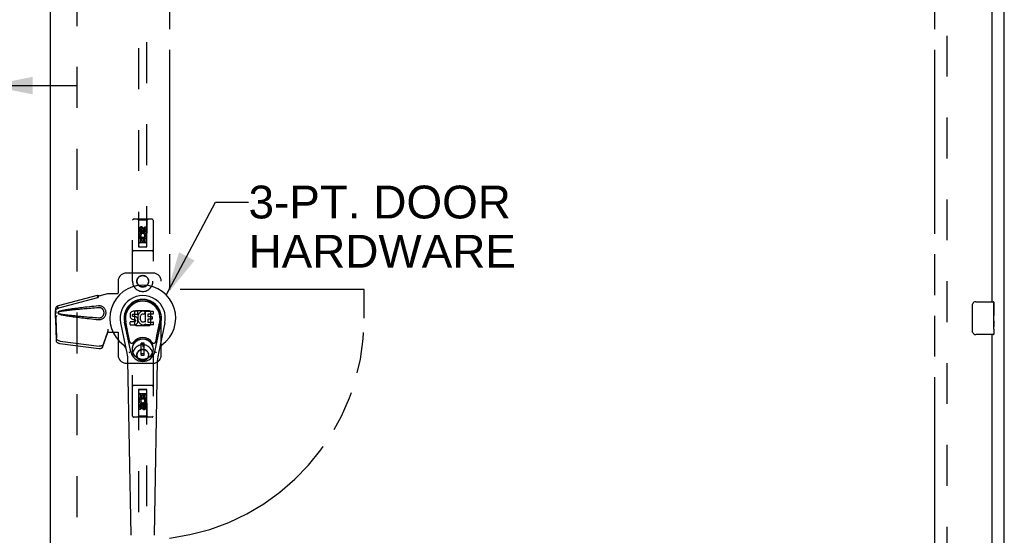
# Model space of a CAD drawing. Header units: inches. Extents: x 0 to 227, y 0 to 147.
# Tile 10 of 21: x 72 to 102, y 72 to 88. Entities that reach past the tile are written whole.
import ezdxf

# ---------------------------------------------------------------- set-up
doc = ezdxf.new("R2010")
doc.units = ezdxf.units.IN
doc.header["$LTSCALE"] = 12.466667
doc.header["$MEASUREMENT"] = 0
doc.linetypes.add('HIDDEN', pattern=[0.2, 0.1, -0.1])
doc.linetypes.add('PHANTOM', pattern=[0.8, 0.45, -0.05, 0.1, -0.05, 0.1, -0.05])
doc.layers.get('0').update_dxf_attribs({"linetype": 'CONTINUOUS'})
for name, color, linetype in [('02___PRT_ALL_AXES', 7, 'CONTINUOUS'), ('AVAILABLE_DOOR_SPACE', 7, 'CONTINUOUS'), ('DEFAULT_2', 8, 'HIDDEN'), ('DIMENSIONS', 7, 'CONTINUOUS')]:
    doc.layers.add(name, color=color, linetype=linetype)
doc.styles.get("Standard").update_dxf_attribs({"font": 'arial.ttf'})
doc.dimstyles.new('DIMSTYLE_1', dxfattribs={"dimtxt": 1, "dimasz": 1.333333, "dimexe": 0.09, "dimexo": 0.07, "dimgap": 0.0375, "dimtad": 0, "dimtih": 1, "dimtoh": 1, "dimzin": 4, "dimdsep": 46, "dimtxsty": 'Standard', "dimblk": '_FILLED', "dimblk1": '_FILLED', "dimblk2": '_FILLED', "dimcen": 0.09, "dimazin": 1, "dimtfac": 1, "dimtdec": 3, "dimtofl": 0, "dimtmove": 0, "dimatfit": 3, "dimldrblk": '_FILLED', "dimfxl": 0, "dimtolj": 1, "dimtzin": 4, "dimarcsym": 0})
doc.dimstyles.get("Standard").update_dxf_attribs({"dimtxt": 1.133333, "dimasz": 1.333333, "dimexe": 0.09, "dimexo": 0.07, "dimgap": 0.09, "dimtad": 0, "dimtih": 1, "dimtoh": 1, "dimdec": 3, "dimzin": 4, "dimdsep": 46, "dimtxsty": 'Standard', "dimblk": '_FILLED', "dimblk1": '_FILLED', "dimblk2": '_FILLED', "dimcen": 0.09, "dimadec": 3, "dimazin": 1, "dimtp": 0.001, "dimtm": 0.001, "dimtfac": 1, "dimtdec": 3, "dimtofl": 0, "dimtmove": 0, "dimatfit": 3, "dimldrblk": '_FILLED', "dimfxl": 0, "dimtolj": 1, "dimtzin": 4, "dimarcsym": 0})

# ---------------------------------------------------------------- blocks, each defined once
blk = doc.blocks.new('_FILLED')
at = {"color": 0, "linetype": 'ByBlock'}
blk.add_solid([(0, 0), (-1, 0.2), (-1, -0.2)], dxfattribs=at)
blk = doc.blocks.new('*D10')
at = {"layer": 'DIMENSIONS', "color": 2, "linetype": 'Continuous'}
for p, q in [((67.755, 85.966), (65.41, 85.966)), ((71.38, 85.966), (74.047, 85.966))]:
    blk.add_line(p, q, dxfattribs=at)
at = {"layer": 'DIMENSIONS', "color": 2, "linetype": 'Continuous', "xscale": 1.3333333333, "yscale": 1.3333333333, "zscale": 1.3333333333}
blk.add_blockref('_FILLED', (67.755, 85.966), dxfattribs=at)
at = {"layer": 'DIMENSIONS', "color": 2, "linetype": 'Continuous', "xscale": 1.3333333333, "yscale": 1.3333333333, "zscale": 1.3333333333, "rotation": 180}
blk.add_blockref('_FILLED', (71.38, 85.966), dxfattribs=at)
at = {"layer": 'DIMENSIONS', "color": 2, "linetype": 'Continuous', "insert": (64.91, 86.466), "char_height": 1, "width": 2.71747, "attachment_point": 3, "line_spacing_factor": 0.9}
blk.add_mtext('3.63', dxfattribs=at)
blk = doc.blocks.new('*D20')
at = {"layer": 'DIMENSIONS', "color": 2, "linetype": 'Continuous'}
for p, q in [((73.255, 89.177), (70.588, 89.177)), ((76.88, 89.177), (79.123, 89.177))]:
    blk.add_line(p, q, dxfattribs=at)
at = {"layer": 'DIMENSIONS', "color": 2, "linetype": 'Continuous', "xscale": 1.3333333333, "yscale": 1.3333333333, "zscale": 1.3333333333}
blk.add_blockref('_FILLED', (73.255, 89.177), dxfattribs=at)
at = {"layer": 'DIMENSIONS', "color": 2, "linetype": 'Continuous', "xscale": 1.3333333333, "yscale": 1.3333333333, "zscale": 1.3333333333, "rotation": 180}
blk.add_blockref('_FILLED', (76.88, 89.177), dxfattribs=at)
at = {"layer": 'DIMENSIONS', "color": 2, "linetype": 'Continuous', "insert": (79.623, 89.677), "char_height": 1, "width": 2.71747, "attachment_point": 1, "line_spacing_factor": 0.9}
blk.add_mtext('3.63', dxfattribs=at)

msp = doc.modelspace()

# ---------------------------------------------------------------- linework, layer by layer
at = {"color": 3, "linetype": 'Continuous'}
for p, q in [((102.317, 48.985), (102.317, 108.777)), ((73.255, 49.735), (73.255, 108.027)), ((101.942, 102.631), (101.942, 79.381)), ((101.942, 78.381), (101.942, 55.131))]:
    msp.add_line(p, q, dxfattribs=at)
at = {"color": 7, "linetype": 'Continuous'}
for p, q in [((101.347, 78.481), (101.347, 79.281)), ((101.447, 79.381), (101.987, 79.381)), ((102.002, 79.366), (102.002, 79.227)), ((75.683, 78.995), (75.681, 78.971)), ((75.681, 78.971), (75.682, 78.947)), ((75.682, 78.947), (75.686, 78.924)), ((75.688, 79.018), (75.683, 78.995)), ((75.686, 78.924), (75.694, 78.902)), ((75.697, 79.041), (75.688, 79.018)), ((75.694, 78.902), (75.707, 78.882)), ((75.711, 79.061), (75.697, 79.041)), ((75.72, 79.069), (75.711, 79.061)), ((75.729, 79.075), (75.72, 79.069)), ((75.751, 79.085), (75.729, 79.075)), ((75.774, 79.092), (75.751, 79.085)), ((75.752, 78.96), (75.753, 78.975)), ((75.753, 78.952), (75.752, 78.96)), ((75.753, 78.975), (75.755, 78.99)), ((75.755, 78.945), (75.753, 78.952)), ((75.755, 78.99), (75.758, 78.996)), ((75.76, 78.939), (75.755, 78.945)), ((75.758, 78.996), (75.764, 79.001)), ((75.766, 78.934), (75.76, 78.939)), ((75.764, 79.001), (75.778, 79.006)), ((75.78, 78.93), (75.766, 78.934)), ((75.914, 79.092), (75.774, 79.092)), ((75.778, 79.006), (75.793, 79.007)), ((75.804, 78.931), (75.78, 78.93)), ((75.793, 79.007), (75.906, 79.007)), ((75.828, 78.93), (75.804, 78.931)), ((75.852, 78.925), (75.828, 78.93)), ((75.863, 78.92), (75.852, 78.925)), ((75.873, 78.913), (75.863, 78.92)), ((75.89, 78.896), (75.873, 78.913)), ((75.906, 79.007), (75.912, 79.007)), ((75.912, 79.007), (75.913, 79.013)), ((75.913, 79.013), (75.915, 79.026)), ((75.918, 78.928), (75.913, 78.884)), ((75.916, 79.049), (75.914, 79.092)), ((75.915, 79.026), (75.916, 79.049)), ((75.922, 78.95), (75.918, 78.928)), ((75.928, 78.971), (75.922, 78.95)), ((75.937, 78.992), (75.928, 78.971)), ((75.948, 79.012), (75.937, 78.992)), ((75.961, 79.03), (75.948, 79.012)), ((75.975, 79.047), (75.961, 79.03)), ((75.992, 79.062), (75.975, 79.047)), ((75.987, 78.926), (75.984, 78.899)), ((75.991, 78.939), (75.987, 78.926)), ((75.996, 78.951), (75.991, 78.939)), ((76.01, 79.075), (75.992, 79.062)), ((76.011, 78.974), (75.996, 78.951)), ((76.03, 79.084), (76.01, 79.075)), ((76.019, 78.984), (76.011, 78.974)), ((76.03, 78.992), (76.019, 78.984)), ((76.052, 79.089), (76.03, 79.084)), ((76.054, 79.002), (76.03, 78.992)), ((76.074, 79.091), (76.052, 79.089)), ((76.067, 79.006), (76.054, 79.002)), ((76.081, 79.005), (76.067, 79.006)), ((76.097, 79.09), (76.074, 79.091)), ((76.094, 79.002), (76.081, 79.005)), ((76.106, 78.997), (76.094, 79.002)), ((76.108, 79.089), (76.097, 79.09)), ((76.118, 79.085), (76.108, 79.089)), ((76.138, 79.068), (76.112, 79)), ((76.137, 79.073), (76.118, 79.085)), ((76.147, 78.765), (76.147, 79.09)), ((76.147, 79.09), (76.384, 79.09)), ((76.217, 79.002), (76.217, 78.935)), ((76.384, 79.007), (76.222, 79.007)), ((76.222, 78.93), (76.353, 78.93)), ((76.357, 78.926), (76.357, 78.853)), ((76.388, 79.086), (76.388, 79.011)), ((102.002, 78.996), (102.002, 78.965)), ((75.591, 77.811), (75.394, 78.737)), ((75.702, 77.858), (75.509, 78.762)), ((75.557, 78.535), (75.513, 78.763)), ((75.625, 78.389), (75.55, 78.77)), ((75.684, 78.686), (75.684, 78.76)), ((75.747, 78.765), (75.688, 78.765)), ((75.689, 78.681), (75.833, 78.681)), ((75.707, 78.882), (75.723, 78.864)), ((75.723, 78.864), (75.743, 78.851)), ((75.743, 78.851), (75.754, 78.847)), ((75.808, 78.766), (75.747, 78.765)), ((75.754, 78.847), (75.766, 78.845)), ((75.766, 78.845), (75.814, 78.844)), ((75.824, 78.767), (75.808, 78.766)), ((75.814, 78.844), (75.821, 78.844)), ((75.821, 78.844), (75.828, 78.841)), ((75.83, 78.77), (75.824, 78.767)), ((75.828, 78.841), (75.834, 78.837)), ((75.835, 78.776), (75.83, 78.77)), ((75.833, 78.681), (75.845, 78.682)), ((75.834, 78.837), (75.839, 78.831)), ((75.845, 78.788), (75.835, 78.776)), ((75.839, 78.831), (75.846, 78.817)), ((75.847, 78.795), (75.845, 78.788)), ((75.845, 78.682), (75.856, 78.686)), ((75.846, 78.817), (75.848, 78.802)), ((75.848, 78.802), (75.847, 78.795)), ((75.856, 78.686), (75.876, 78.7)), ((75.876, 78.7), (75.893, 78.717)), ((75.903, 78.876), (75.89, 78.896)), ((75.893, 78.717), (75.899, 78.727)), ((75.899, 78.727), (75.905, 78.738)), ((75.912, 78.854), (75.903, 78.876)), ((75.905, 78.738), (75.913, 78.76)), ((75.919, 78.831), (75.912, 78.854)), ((75.913, 78.884), (75.914, 78.862)), ((75.913, 78.76), (75.919, 78.783)), ((75.914, 78.862), (75.917, 78.839)), ((75.917, 78.839), (75.922, 78.818)), ((75.921, 78.807), (75.919, 78.831)), ((75.919, 78.783), (75.921, 78.807)), ((75.922, 78.818), (75.929, 78.797)), ((75.929, 78.797), (75.95, 78.757)), ((75.95, 78.757), (75.963, 78.739)), ((75.963, 78.739), (75.978, 78.722)), ((75.978, 78.722), (75.994, 78.707)), ((75.984, 78.899), (75.983, 78.872)), ((75.983, 78.872), (75.984, 78.859)), ((75.984, 78.859), (75.987, 78.846)), ((75.987, 78.846), (75.997, 78.822)), ((75.994, 78.707), (76.012, 78.693)), ((75.997, 78.822), (76.011, 78.799)), ((76.011, 78.799), (76.019, 78.788)), ((76.012, 78.693), (76.022, 78.688)), ((76.019, 78.788), (76.03, 78.78)), ((76.022, 78.688), (76.032, 78.685)), ((76.03, 78.78), (76.041, 78.772)), ((76.032, 78.685), (76.054, 78.679)), ((76.041, 78.772), (76.053, 78.767)), ((76.053, 78.767), (76.066, 78.765)), ((76.054, 78.679), (76.076, 78.677)), ((76.066, 78.765), (76.08, 78.765)), ((76.076, 78.677), (76.098, 78.68)), ((76.08, 78.765), (76.093, 78.767)), ((76.093, 78.767), (76.106, 78.771)), ((76.098, 78.68), (76.119, 78.686)), ((76.106, 78.771), (76.118, 78.776)), ((76.118, 78.776), (76.129, 78.783)), ((76.119, 78.686), (76.138, 78.698)), ((76.135, 78.782), (76.147, 78.765)), ((76.138, 78.698), (76.138, 78.698)), ((76.149, 78.698), (76.138, 78.698)), ((76.149, 78.685), (76.149, 78.698)), ((76.385, 78.681), (76.153, 78.681)), ((76.218, 78.844), (76.218, 78.766)), ((76.353, 78.848), (76.223, 78.848)), ((76.223, 78.762), (76.385, 78.762)), ((76.389, 78.757), (76.389, 78.685)), ((76.433, 77.858), (76.626, 78.762)), ((76.51, 78.389), (76.585, 78.77)), ((76.741, 78.737), (76.544, 77.811)), ((76.577, 78.535), (76.622, 78.763)), ((102.002, 78.799), (102.002, 78.766)), ((75.673, 78.164), (75.625, 78.389)), ((76.462, 78.164), (76.51, 78.389)), ((101.987, 78.381), (101.447, 78.381)), ((102.002, 78.541), (102.002, 78.396)), ((76.022, 77.749), (76.022, 78.123)), ((76.113, 78.123), (76.022, 78.123)), ((76.022, 78.084), (76.113, 78.084)), ((76.073, 78.084), (76.073, 78.005)), ((76.113, 78.005), (76.073, 78.005)), ((76.113, 77.749), (76.113, 78.123)), ((76.113, 77.789), (76.022, 77.789)), ((76.022, 77.749), (76.113, 77.749)), ((75.709, 72.265), (75.617, 77.586)), ((76.425, 72.265), (76.518, 77.586))]:
    msp.add_line(p, q, dxfattribs=at)
for points in [[(101.347, 79.281), (101.348, 79.287), (101.348, 79.293), (101.349, 79.299), (101.35, 79.305), (101.352, 79.311), (101.354, 79.317)], [(101.354, 78.445), (101.352, 78.45), (101.35, 78.456), (101.349, 78.462), (101.348, 78.468), (101.348, 78.474), (101.347, 78.481)], [(75.669, 77.828), (75.667, 77.833), (75.666, 77.839), (75.664, 77.844), (75.663, 77.85)], [(76.472, 77.85), (76.47, 77.844), (76.469, 77.839), (76.467, 77.833), (76.466, 77.828)]]:
    msp.add_lwpolyline(points, dxfattribs=at)
for radius in [0.317, 0.313]:
    msp.add_circle((76.067, 77.936), radius, dxfattribs=at)
for centre, radius, start, end in [((76.067, 78.881), 1.004, 305.5066, 234.4934), ((76.067, 78.881), 0.689, 347.9703, 192.0297), ((76.067, 78.881), 0.571, 347.9703, 192.0297), ((76.067, 78.871), 0.527, 348.9402, 191.0594), ((101.447, 79.281), 0.1, 90, 158.7946), ((101.987, 79.366), 0.015, 0, 90), ((76.108, 79.001), 0.00448, 246.1578, 339.0016), ((76.134, 79.07), 0.00448, 339.0016, 51.8729), ((76.222, 79.002), 0.00448, 90, 180), ((76.222, 78.935), 0.00448, 180, 270), ((76.353, 78.926), 0.00448, 0, 90), ((76.384, 79.086), 0.00448, 0, 90), ((76.384, 79.011), 0.00448, 270, 360), ((75.688, 78.76), 0.00448, 90, 180.0119), ((75.689, 78.686), 0.00483, 180, 270), ((76.132, 78.78), 0.00448, 34.0893, 127.3444), ((76.153, 78.685), 0.00448, 180, 270), ((76.223, 78.844), 0.00448, 90, 180), ((76.223, 78.766), 0.00448, 180, 270), ((76.353, 78.853), 0.00448, 270, 360), ((76.385, 78.757), 0.00448, 0, 90), ((76.385, 78.685), 0.00448, 270, 360), ((101.447, 78.481), 0.1, 201.1999, 270), ((101.987, 78.396), 0.015, 270, 360), ((75.37, 77.903), 0.197, 12.0297, 54.4934), ((75.73, 78.176), 0.0591, 192.0297, 324.5763), ((76.067, 77.936), 0.354, 35.4237, 144.5763), ((76.404, 78.176), 0.0591, 215.4237, 347.9703), ((76.765, 77.903), 0.197, 125.5066, 167.9703), ((74.436, 77.565), 1.181, 1, 12.0297), ((76.067, 77.936), 0.374, 192.0297, 347.9703), ((77.699, 77.565), 1.181, 167.9703, 179)]:
    msp.add_arc(centre, radius, start, end, dxfattribs=at)
msp.add_ellipse((76.067, 78.871), major_axis=(0, 0.565), ratio=0.999848, start_param=-1.76365, end_param=1.76365, dxfattribs=at)
at = {"layer": '02___PRT_ALL_AXES', "color": 8, "linetype": 'HIDDEN'}
for p, q in [((76.088, 81.61), (76.088, 81.563)), ((76.131, 81.567), (76.131, 81.66)), ((76.131, 81.66), (76.174, 81.66)), ((76.174, 81.66), (76.174, 81.567)), ((75.961, 81.503), (75.961, 81.596)), ((76.003, 81.503), (75.961, 81.503)), ((75.961, 81.191), (75.961, 81.347)), ((75.961, 81.347), (76.138, 81.347)), ((76.009, 81.372), (75.97, 81.355)), ((76.003, 81.596), (76.003, 81.503)), ((76.003, 81.305), (76.003, 81.191)), ((76.046, 81.305), (76.003, 81.305)), ((76.046, 81.212), (76.046, 81.305)), ((76.047, 81.567), (76.047, 81.596)), ((76.088, 81.305), (76.088, 81.212)), ((76.131, 81.305), (76.088, 81.305)), ((76.138, 81.347), (76.12, 81.36)), ((76.131, 81.191), (76.131, 81.305)), ((76.163, 81.351), (76.162, 81.347)), ((76.162, 81.347), (76.174, 81.347)), ((76.174, 81.347), (76.174, 81.191)), ((76.003, 81.191), (75.961, 81.191)), ((76.088, 81.212), (76.046, 81.212)), ((76.174, 81.191), (76.131, 81.191)), ((75.961, 76.57), (76.003, 76.57)), ((75.961, 76.414), (75.961, 76.57)), ((76.003, 76.57), (76.003, 76.457)), ((76.047, 76.549), (76.089, 76.549)), ((76.047, 76.457), (76.047, 76.549)), ((76.089, 76.549), (76.089, 76.457)), ((76.132, 76.57), (76.174, 76.57)), ((76.132, 76.457), (76.132, 76.57)), ((76.174, 76.57), (76.174, 76.414)), ((75.973, 76.414), (75.961, 76.414)), ((75.971, 76.411), (75.973, 76.414)), ((76.174, 76.414), (75.996, 76.414)), ((75.996, 76.414), (76.015, 76.401)), ((76.003, 76.457), (76.047, 76.457)), ((76.089, 76.457), (76.132, 76.457)), ((76.126, 76.39), (76.165, 76.407)), ((76.132, 76.258), (76.174, 76.258)), ((76.132, 76.166), (76.132, 76.258)), ((76.174, 76.258), (76.174, 76.166)), ((75.961, 76.102), (75.961, 76.194)), ((76.003, 76.102), (75.961, 76.102)), ((76.003, 76.194), (76.003, 76.102)), ((76.047, 76.152), (76.047, 76.198)), ((76.088, 76.194), (76.088, 76.166))]:
    msp.add_line(p, q, dxfattribs=at)
at = {"layer": '02___PRT_ALL_AXES', "color": 7, "linetype": 'Continuous'}
for p, q in [((102.002, 79.227), (101.995, 79.227)), ((101.995, 79.227), (101.995, 78.996)), ((102.002, 78.802), (102.002, 79.366)), ((102.002, 79.059), (101.995, 79.059)), ((102.002, 78.996), (101.995, 78.996)), ((102.002, 78.96), (101.996, 78.96)), ((102.002, 78.766), (101.995, 78.766)), ((101.995, 78.766), (101.995, 78.629)), ((102.001, 78.826), (101.999, 78.848)), ((102.001, 78.828), (102.002, 78.828)), ((102.002, 78.542), (102.002, 78.799)), ((101.997, 78.598), (102.002, 78.598)), ((102.002, 78.541), (102.002, 78.396))]:
    msp.add_line(p, q, dxfattribs=at)
for points in [[(101.999, 78.848), (101.998, 78.86), (101.997, 78.872), (101.996, 78.885), (101.996, 78.897), (101.996, 78.91), (101.995, 78.923), (101.996, 78.936), (101.996, 78.948), (101.996, 78.961), (101.997, 78.973), (101.998, 78.985)], [(101.997, 78.593), (101.996, 78.602), (101.996, 78.611), (101.996, 78.62), (101.995, 78.629)], [(102.002, 78.799), (102.002, 78.807), (102.002, 78.816), (102.001, 78.826)], [(102, 78.568), (101.999, 78.576), (101.998, 78.584), (101.997, 78.593)], [(102.002, 78.541), (102.002, 78.545), (102.002, 78.55), (102.001, 78.555), (102, 78.568)]]:
    msp.add_lwpolyline(points, dxfattribs=at)
at = {"layer": '02___PRT_ALL_AXES', "color": 8, "linetype": 'HIDDEN'}
for centre, radius in [((76.067, 81.553), 0.085), ((76.067, 80.006), 0.172), ((76.067, 77.756), 0.172), ((76.067, 76.208), 0.085)]:
    msp.add_circle(centre, radius, dxfattribs=at)
for centre, radius, start, end in [((76.025, 81.596), 0.0644, 12.2995, 180.0775), ((76.025, 81.596), 0.0219, 359.9011, 180), ((76.067, 81.397), 0.107, 334.2636, 203.4027), ((76.067, 81.397), 0.0639, 324.8895, 203.4026), ((76.11, 81.567), 0.0635, 180, 360), ((76.11, 81.567), 0.0219, 190.307, 360), ((76.067, 76.364), 0.107, 154.2636, 23.4027), ((76.024, 76.194), 0.0635, 0, 180), ((76.067, 76.364), 0.0639, 144.8895, 23.4026), ((76.025, 76.194), 0.0219, 10.307, 180), ((76.11, 76.165), 0.0644, 192.2995, 0.0775), ((76.11, 76.166), 0.0219, 179.9011, 360)]:
    msp.add_arc(centre, radius, start, end, dxfattribs=at)
at = {"layer": '02___PRT_ALL_AXES', "color": 7, "linetype": 'Continuous'}
msp.add_ellipse((101.739, 78.965), major_axis=(0.263, 0), ratio=0.432808, start_param=0, end_param=0.179988, dxfattribs=at)
at = {"layer": 'AVAILABLE_DOOR_SPACE', "color": 4, "linetype": 'PHANTOM'}
for p, q in [((76.88, 107.006), (76.88, 79.756)), ((100.192, 107.006), (100.192, 50.756)), ((82.817, 79.756), (76.88, 79.756)), ((82.817, 78.881), (82.817, 79.756))]:
    msp.add_line(p, q, dxfattribs=at)
msp.add_arc((76.067, 78.881), 6.75, 276.9135, 360, dxfattribs=at)
at = {"layer": 'DEFAULT_2', "color": 8, "linetype": 'HIDDEN'}
for p, q in [((100.567, 107.433), (100.567, 50.329)), ((74.067, 50.381), (74.067, 107.381)), ((75.942, 107.053), (75.942, 81.051)), ((76.192, 81.051), (76.192, 107.053)), ((75.755, 80.006), (75.755, 81.863)), ((76.35, 81.893), (75.785, 81.893)), ((75.937, 81.863), (75.907, 81.893)), ((75.937, 81.863), (75.941, 81.053)), ((76.197, 81.863), (75.937, 81.863)), ((76.067, 81.625), (76.005, 81.589)), ((76.067, 81.614), (76.015, 81.583)), ((76.067, 81.625), (76.067, 81.614)), ((76.13, 81.589), (76.067, 81.625)), ((76.12, 81.583), (76.067, 81.614)), ((76.194, 81.053), (76.197, 81.863)), ((76.197, 81.863), (76.227, 81.893)), ((76.38, 81.863), (76.38, 80.006)), ((76.195, 81.303), (75.94, 81.303)), ((76.005, 81.589), (76.005, 81.517)), ((76.005, 81.589), (76.015, 81.583)), ((76.005, 81.517), (76.015, 81.523)), ((76.005, 81.517), (76.067, 81.481)), ((76.015, 81.583), (76.015, 81.523)), ((76.015, 81.523), (76.067, 81.492)), ((76.067, 81.492), (76.12, 81.523)), ((76.067, 81.481), (76.13, 81.517)), ((76.067, 81.481), (76.067, 81.492)), ((76.13, 81.589), (76.12, 81.583)), ((76.12, 81.523), (76.12, 81.583)), ((76.13, 81.517), (76.12, 81.523)), ((76.13, 81.517), (76.13, 81.589)), ((75.941, 81.053), (76.194, 81.053)), ((75.942, 81.055), (76.192, 81.055)), ((75.942, 81.051), (76.192, 81.051)), ((76.152, 81.178), (75.982, 81.178)), ((76.35, 80.928), (75.785, 80.928)), ((76.38, 80.256), (75.567, 80.256)), ((75.317, 80.006), (75.317, 79.653)), ((76.63, 77.756), (76.63, 80.006)), ((73.497, 79.263), (74.687, 79.583)), ((73.51, 79.192), (74.701, 79.512)), ((74.701, 79.512), (74.687, 79.583)), ((74.689, 79.579), (74.687, 79.583)), ((74.689, 79.579), (74.702, 79.508)), ((74.702, 79.508), (74.701, 79.512)), ((74.727, 79.563), (74.999, 79.636)), ((74.735, 79.563), (74.727, 79.563)), ((74.735, 79.563), (75.007, 79.636)), ((74.999, 79.636), (75.32, 79.636)), ((75.313, 79.636), (75.317, 79.653)), ((75.32, 79.636), (75.317, 79.653)), ((73.464, 79.25), (73.477, 79.179)), ((74.746, 79.255), (74.723, 79.254)), ((73.416, 78.91), (73.407, 78.854)), ((73.41, 79.084), (73.412, 79.106)), ((73.41, 78.883), (73.41, 79.084)), ((73.416, 79.084), (73.41, 79.084)), ((73.431, 78.964), (73.41, 78.883)), ((73.416, 79.083), (73.416, 79.082)), ((73.416, 79.082), (73.416, 79.081)), ((73.416, 79.081), (73.416, 79.079)), ((73.416, 79.079), (73.417, 79.066)), ((73.417, 79.066), (73.419, 79.049)), ((73.419, 79.049), (73.42, 79.037)), ((73.42, 79.037), (73.421, 79.027)), ((73.429, 79.059), (73.432, 79.071)), ((73.432, 79.071), (73.437, 79.09)), ((73.439, 78.964), (73.437, 78.958)), ((75.83, 79.082), (75.866, 79.118)), ((75.83, 78.679), (75.83, 79.082)), ((75.866, 79.118), (76.269, 79.118)), ((76.269, 79.118), (76.305, 79.082)), ((76.305, 79.082), (76.305, 78.679)), ((73.418, 78.894), (73.404, 78.823)), ((73.405, 78.833), (73.404, 78.823)), ((73.404, 78.823), (73.424, 78.208)), ((73.41, 78.883), (73.416, 78.883)), ((73.418, 78.894), (73.437, 78.279)), ((75.866, 78.643), (75.83, 78.679)), ((76.269, 78.643), (75.866, 78.643)), ((76.305, 78.679), (76.269, 78.643)), ((74.855, 78.014), (74.987, 78.398)), ((74.869, 78.085), (75.001, 78.469)), ((74.987, 78.398), (75.001, 78.469)), ((74.997, 78.464), (74.987, 78.398)), ((74.999, 78.543), (75, 78.533)), ((74.999, 78.543), (74.999, 78.456)), ((74.999, 78.543), (75.007, 78.543)), ((74.999, 78.456), (75.32, 78.456)), ((75, 78.533), (75, 78.503)), ((75, 78.485), (75, 78.479)), ((75.007, 78.543), (75.007, 78.456)), ((75.313, 78.456), (75.317, 78.439)), ((75.32, 78.456), (75.317, 78.439)), ((75.317, 78.439), (75.317, 77.756)), ((73.541, 78.109), (74.729, 77.957)), ((73.555, 78.18), (74.742, 78.028)), ((75.755, 75.898), (75.755, 77.756)), ((76.38, 77.756), (76.38, 75.898)), ((75.567, 77.506), (76.38, 77.506)), ((76.35, 76.833), (75.785, 76.833)), ((75.941, 76.708), (75.937, 75.898)), ((75.941, 76.708), (76.194, 76.708)), ((76.192, 76.71), (75.942, 76.71)), ((75.942, 76.71), (75.942, 50.708)), ((76.192, 76.707), (75.942, 76.707)), ((75.982, 76.583), (76.152, 76.583)), ((76.192, 50.708), (76.192, 76.71)), ((76.197, 75.898), (76.194, 76.708)), ((75.94, 76.458), (76.195, 76.458)), ((76.067, 76.281), (76.005, 76.245)), ((76.005, 76.245), (76.005, 76.172)), ((76.005, 76.245), (76.015, 76.239)), ((76.067, 76.269), (76.015, 76.239)), ((76.015, 76.239), (76.015, 76.178)), ((76.067, 76.281), (76.067, 76.269)), ((76.13, 76.245), (76.067, 76.281)), ((76.12, 76.239), (76.067, 76.269)), ((76.13, 76.245), (76.12, 76.239)), ((76.12, 76.178), (76.12, 76.239)), ((76.13, 76.172), (76.13, 76.245)), ((76.005, 76.172), (76.015, 76.178)), ((76.005, 76.172), (76.067, 76.136)), ((76.015, 76.178), (76.067, 76.148)), ((76.067, 76.148), (76.12, 76.178)), ((76.067, 76.136), (76.13, 76.172)), ((76.067, 76.136), (76.067, 76.148)), ((76.13, 76.172), (76.12, 76.178)), ((76.35, 75.868), (75.785, 75.868)), ((75.937, 75.898), (75.907, 75.868)), ((76.197, 75.898), (75.937, 75.898)), ((76.197, 75.898), (76.227, 75.868))]:
    msp.add_line(p, q, dxfattribs=at)
for points in [[(74.689, 79.579), (74.692, 79.577), (74.695, 79.575), (74.698, 79.574), (74.701, 79.573), (74.704, 79.572), (74.706, 79.571), (74.709, 79.57), (74.711, 79.57)], [(74.702, 79.508), (74.705, 79.51), (74.707, 79.512), (74.709, 79.514), (74.711, 79.516), (74.713, 79.518), (74.715, 79.521), (74.716, 79.524), (74.717, 79.527), (74.718, 79.53), (74.719, 79.533), (74.72, 79.536), (74.721, 79.54), (74.722, 79.544), (74.723, 79.548), (74.724, 79.552), (74.725, 79.556)], [(74.711, 79.57), (74.716, 79.569), (74.719, 79.568), (74.722, 79.567), (74.725, 79.566), (74.728, 79.565), (74.731, 79.564), (74.735, 79.563)], [(74.725, 79.556), (74.725, 79.557), (74.727, 79.56), (74.728, 79.561), (74.73, 79.562), (74.733, 79.563)], [(74.725, 79.556), (74.726, 79.559), (74.727, 79.563)], [(73.413, 79.143), (73.414, 79.157), (73.416, 79.173), (73.419, 79.188), (73.424, 79.202), (73.43, 79.215), (73.437, 79.226), (73.445, 79.235), (73.454, 79.244), (73.464, 79.25)], [(73.464, 79.25), (73.472, 79.254), (73.48, 79.258), (73.488, 79.261), (73.497, 79.263)], [(74.723, 79.254), (74.648, 79.246), (74.576, 79.239), (74.507, 79.232), (74.44, 79.225), (74.376, 79.218), (74.315, 79.211), (74.256, 79.204), (74.2, 79.198), (74.146, 79.192), (74.094, 79.185), (74.044, 79.179), (73.996, 79.173), (73.95, 79.167), (73.906, 79.161), (73.864, 79.155), (73.824, 79.149), (73.785, 79.143), (73.748, 79.137), (73.712, 79.131), (73.678, 79.124), (73.646, 79.118), (73.615, 79.112), (73.585, 79.105), (73.557, 79.097), (73.53, 79.089), (73.505, 79.081)], [(74.723, 79.2), (74.66, 79.195), (74.599, 79.19), (74.54, 79.185), (74.483, 79.18), (74.428, 79.175), (74.375, 79.17), (74.325, 79.166), (74.276, 79.162), (74.229, 79.157), (74.184, 79.153), (74.141, 79.149), (74.099, 79.145), (74.06, 79.141), (74.022, 79.138), (73.986, 79.134), (73.952, 79.131), (73.919, 79.127), (73.888, 79.124), (73.858, 79.121), (73.829, 79.118), (73.8, 79.114), (73.773, 79.111), (73.746, 79.108), (73.719, 79.105), (73.692, 79.101), (73.665, 79.098), (73.638, 79.094), (73.612, 79.09), (73.585, 79.086), (73.558, 79.081), (73.531, 79.076), (73.505, 79.07)], [(74.723, 78.838), (74.746, 78.837), (74.769, 78.838), (74.791, 78.842), (74.813, 78.849), (74.834, 78.858), (74.854, 78.869), (74.872, 78.882), (74.889, 78.897), (74.903, 78.913), (74.915, 78.929), (74.925, 78.945), (74.933, 78.962), (74.939, 78.979), (74.944, 78.995), (74.947, 79.012), (74.949, 79.029), (74.95, 79.046), (74.949, 79.062), (74.947, 79.079), (74.944, 79.096), (74.939, 79.113), (74.933, 79.129), (74.925, 79.146), (74.915, 79.162), (74.903, 79.179), (74.889, 79.194), (74.872, 79.209), (74.854, 79.223), (74.834, 79.234), (74.813, 79.243), (74.791, 79.249), (74.769, 79.253), (74.746, 79.255)], [(74.723, 78.891), (74.733, 78.891), (74.742, 78.891), (74.752, 78.892), (74.761, 78.893), (74.77, 78.895), (74.779, 78.897), (74.788, 78.9), (74.797, 78.904), (74.805, 78.908), (74.814, 78.912), (74.822, 78.918), (74.83, 78.924), (74.838, 78.931), (74.846, 78.939), (74.854, 78.948), (74.861, 78.958), (74.868, 78.969), (74.874, 78.98), (74.878, 78.991), (74.882, 79.002), (74.885, 79.013), (74.886, 79.024), (74.887, 79.035), (74.888, 79.045), (74.888, 79.055), (74.887, 79.066), (74.885, 79.076), (74.882, 79.087), (74.879, 79.098), (74.875, 79.11), (74.869, 79.121), (74.863, 79.132), (74.855, 79.142), (74.847, 79.152), (74.839, 79.16), (74.831, 79.167), (74.823, 79.173), (74.814, 79.179), (74.806, 79.183), (74.797, 79.188), (74.789, 79.191), (74.78, 79.194), (74.771, 79.197), (74.761, 79.199), (74.752, 79.2), (74.742, 79.201), (74.733, 79.201), (74.723, 79.2)], [(73.439, 78.964), (73.434, 78.945), (73.428, 78.926), (73.423, 78.907), (73.418, 78.888), (73.412, 78.871), (73.407, 78.854)], [(73.412, 79.106), (73.413, 79.113), (73.415, 79.121), (73.418, 79.129), (73.423, 79.137), (73.429, 79.145), (73.436, 79.153), (73.445, 79.16), (73.454, 79.167), (73.465, 79.173), (73.477, 79.179)], [(73.413, 79.143), (73.413, 79.137), (73.413, 79.129), (73.413, 79.122), (73.412, 79.115), (73.412, 79.109), (73.412, 79.106)], [(73.414, 79.124), (73.413, 79.141), (73.413, 79.143)], [(73.421, 79.027), (73.42, 79.043), (73.419, 79.059), (73.418, 79.075), (73.417, 79.091), (73.415, 79.108), (73.414, 79.124)], [(73.416, 79.084), (73.416, 79.084), (73.416, 79.084), (73.416, 79.084), (73.416, 79.083), (73.416, 79.083)], [(73.431, 78.964), (73.429, 78.955), (73.426, 78.945), (73.424, 78.936), (73.421, 78.927), (73.418, 78.919), (73.416, 78.91)], [(73.416, 78.91), (73.416, 78.908), (73.416, 78.905), (73.417, 78.902), (73.417, 78.899), (73.418, 78.897), (73.418, 78.894)], [(73.421, 79.027), (73.422, 79.034), (73.424, 79.04), (73.425, 79.046), (73.427, 79.052), (73.429, 79.059)], [(73.477, 79.179), (73.485, 79.183), (73.493, 79.186), (73.502, 79.189), (73.51, 79.192)], [(73.505, 79.081), (73.499, 79.078), (73.494, 79.074), (73.489, 79.069), (73.486, 79.064), (73.483, 79.058), (73.481, 79.052), (73.481, 79.046), (73.481, 79.04), (73.483, 79.034), (73.486, 79.028), (73.489, 79.023), (73.494, 79.018), (73.499, 79.014), (73.505, 79.011)], [(73.505, 79.07), (73.5, 79.068), (73.496, 79.066), (73.492, 79.062), (73.489, 79.059), (73.486, 79.055), (73.485, 79.05), (73.485, 79.046), (73.485, 79.041), (73.487, 79.037), (73.489, 79.033), (73.492, 79.029), (73.496, 79.026), (73.5, 79.023), (73.505, 79.022)], [(73.505, 79.022), (73.531, 79.016), (73.558, 79.01), (73.585, 79.006), (73.611, 79.001), (73.638, 78.997), (73.665, 78.994), (73.692, 78.99), (73.718, 78.987), (73.745, 78.983), (73.772, 78.98), (73.8, 78.977), (73.828, 78.974), (73.857, 78.971), (73.887, 78.967), (73.918, 78.964), (73.951, 78.961), (73.985, 78.957), (74.021, 78.954), (74.059, 78.95), (74.099, 78.946), (74.14, 78.942), (74.183, 78.938), (74.228, 78.934), (74.275, 78.93), (74.324, 78.926), (74.375, 78.921), (74.428, 78.916), (74.482, 78.912), (74.539, 78.907), (74.599, 78.902), (74.66, 78.897), (74.723, 78.891)], [(73.505, 79.011), (73.53, 79.002), (73.556, 78.994), (73.584, 78.987), (73.613, 78.98), (73.644, 78.974), (73.676, 78.967), (73.71, 78.961), (73.745, 78.955), (73.782, 78.949), (73.82, 78.943), (73.86, 78.937), (73.902, 78.931), (73.946, 78.925), (73.992, 78.919), (74.04, 78.913), (74.09, 78.907), (74.142, 78.9), (74.196, 78.894), (74.253, 78.887), (74.312, 78.881), (74.373, 78.874), (74.438, 78.867), (74.505, 78.86), (74.575, 78.853), (74.648, 78.845), (74.723, 78.838)], [(73.407, 78.854), (73.407, 78.849), (73.405, 78.833)], [(75, 78.515), (75, 78.508), (74.999, 78.495), (74.998, 78.481), (74.996, 78.464), (74.994, 78.447), (74.993, 78.436)], [(75.007, 78.543), (75.005, 78.523), (75.002, 78.503), (74.999, 78.483), (74.997, 78.464)], [(75, 78.503), (75, 78.494), (75, 78.485)], [(75, 78.479), (75, 78.477), (75.001, 78.474), (75.001, 78.471), (75.001, 78.469)], [(73.424, 78.208), (73.425, 78.197), (73.428, 78.185), (73.433, 78.174), (73.44, 78.164), (73.449, 78.153), (73.459, 78.144), (73.47, 78.135), (73.483, 78.128), (73.496, 78.121), (73.511, 78.116), (73.526, 78.112), (73.541, 78.109)], [(73.555, 78.18), (73.539, 78.183), (73.524, 78.187), (73.51, 78.192), (73.496, 78.199), (73.484, 78.206), (73.472, 78.215), (73.462, 78.224), (73.454, 78.235), (73.447, 78.245), (73.442, 78.256), (73.438, 78.268), (73.437, 78.279)], [(74.729, 77.957), (74.743, 77.955), (74.757, 77.955), (74.771, 77.957), (74.784, 77.959), (74.797, 77.962), (74.809, 77.967), (74.82, 77.973), (74.83, 77.98), (74.838, 77.987), (74.845, 77.996), (74.851, 78.005), (74.855, 78.014)], [(74.869, 78.085), (74.865, 78.076), (74.859, 78.067), (74.852, 78.058), (74.843, 78.051), (74.833, 78.044), (74.823, 78.038), (74.811, 78.034), (74.798, 78.03), (74.784, 78.028), (74.771, 78.026), (74.756, 78.026), (74.742, 78.028)]]:
    msp.add_lwpolyline(points, dxfattribs=at)
for centre, radius in [((76.067, 81.553), 0.0845), ((76.067, 80.006), 0.18), ((76.067, 77.756), 0.18), ((76.067, 76.208), 0.0845)]:
    msp.add_circle(centre, radius, dxfattribs=at)
for centre, radius, start, end in [((75.785, 81.863), 0.03, 90, 180), ((76.35, 81.863), 0.03, 0, 90), ((75.982, 81.138), 0.04, 90, 180), ((75.982, 81.093), 0.04, 180, 270), ((76.152, 81.138), 0.04, 0, 90), ((76.152, 81.093), 0.04, 270, 360), ((75.785, 80.958), 0.03, 180, 270), ((76.35, 80.958), 0.03, 270, 360), ((75.567, 80.006), 0.25, 90, 180), ((76.38, 80.006), 0.25, 0, 90), ((76.067, 80.006), 0.312, 180, 360), ((76.067, 77.756), 0.312, 0, 180), ((75.567, 77.756), 0.25, 180, 270), ((76.38, 77.756), 0.25, 270, 360), ((75.785, 76.803), 0.03, 90, 180), ((76.35, 76.803), 0.03, 0, 90), ((75.982, 76.668), 0.04, 90, 180), ((75.982, 76.623), 0.04, 180, 270), ((76.152, 76.668), 0.04, 0, 90), ((76.152, 76.623), 0.04, 270, 360), ((75.785, 75.898), 0.03, 180, 270), ((76.35, 75.898), 0.03, 270, 360)]:
    msp.add_arc(centre, radius, start, end, dxfattribs=at)
msp.add_ellipse((73.436, 78.958), major_axis=(0.02, 0.0746), ratio=0.018459, start_param=-3.136658, end_param=-1.565862, dxfattribs=at)

# ---------------------------------------------------------------- texts
at = {"layer": 'DIMENSIONS', "color": 2, "linetype": 'Continuous', "insert": (79.29, 82.919), "char_height": 1, "width": 8.13383, "attachment_point": 1, "line_spacing_factor": 0.9}
msp.add_mtext('3-PT. DOOR\\PHARDWARE', dxfattribs=at)

# ---------------------------------------------------------------- dimensions: what is measured, and where the dimension line sits
at = {"layer": 'DIMENSIONS', "color": 2, "linetype": 'Continuous'}
dim = msp.add_linear_dim(base=(73.254848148, 89.176699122), p1=(76.879848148, 79.755716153), p2=(73.254848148, 108.006716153), angle=180, dimstyle='DIMSTYLE_1', dxfattribs=at)
dim.commit()
dim.dimension.update_dxf_attribs({"geometry": '*D20', "text_midpoint": (80.980388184, 89.171123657), "dimtype": 160})
dim = msp.add_linear_dim(base=(71.379848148, 85.965613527), p1=(67.754848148, 107.005716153), p2=(71.379848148, 49.754716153), dimstyle='DIMSTYLE_1', dxfattribs=at)
dim.commit()
dim.dimension.update_dxf_attribs({"geometry": '*D10', "text_midpoint": (63.550169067, 85.960039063), "dimtype": 160})

# ---------------------------------------------------------------- leaders
at = {"layer": 'DIMENSIONS', "color": 2, "linetype": 'Continuous', "annotation_type": 0, "has_hookline": 1, "hookline_direction": 1, "text_width": 7.962}
msp.add_leader([(76.784, 79.584), (78.285, 82.419), (79.29, 82.419)], dimstyle='Standard', override={"dimtad": 0}, dxfattribs=at)

doc.saveas('drawing.dxf')
